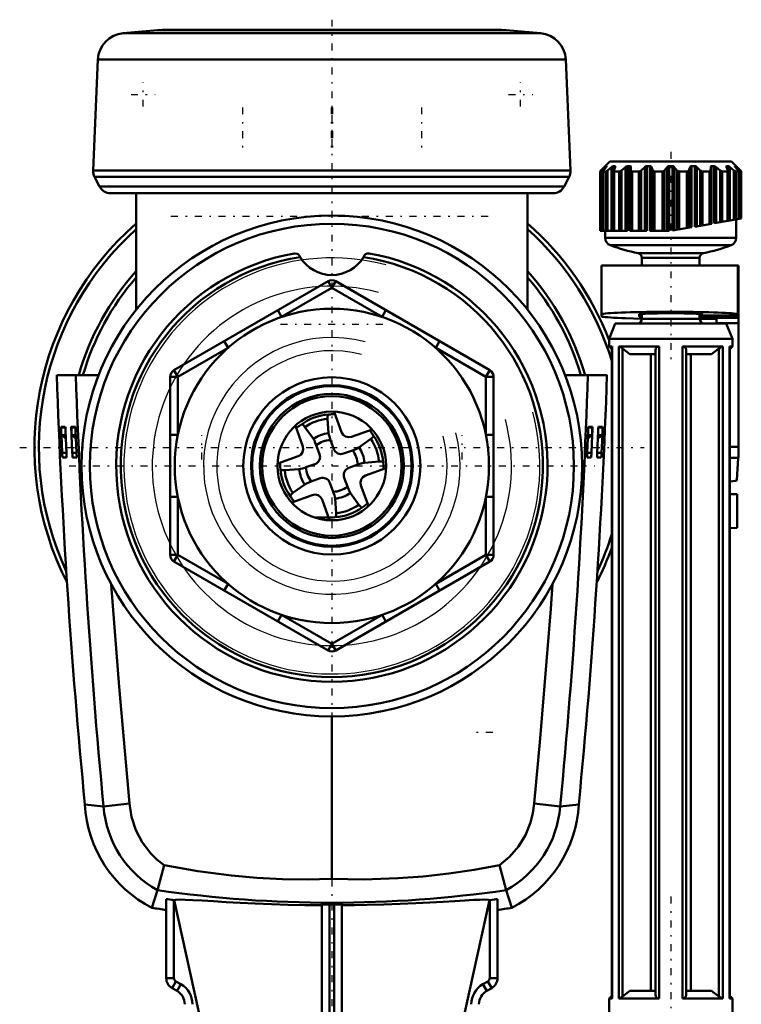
# Model space of a CAD drawing. Header units: millimetres. Extents: x -24 to 27, y -234 to 29.
# Tile 4 of 4: x -20 to 27, y -35 to 29. Entities that reach past the tile are written whole.
import ezdxf

# ---------------------------------------------------------------- set-up
doc = ezdxf.new("R2010")
doc.units = ezdxf.units.MM
doc.linetypes.add('Center', pattern=[1.5, 0.45, -0.5, 0.05, -0.5])
for name, color, linetype, lineweight in [('050', 7, 'Continuous', 50), ('GEW', 3, 'Continuous', 25), ('MITTE', 7, 'Center', 25)]:
    doc.layers.add(name, color=color, linetype=linetype, lineweight=lineweight)

# ---------------------------------------------------------------- blocks, each defined once
blk = doc.blocks.new('1_136_724_00_3_Duese_flache_Spitze_0_in_136724_3')
at = {"layer": '050'}
for p, q in [((0.629, 2.185), (0.149, 3.504)), ((-2.369, 2.596), (-1.887, 1.27)), ((-0.211, 2.121), (-0.278, 3.061)), ((-1.754, 2.524), (-1.202, 1.761)), ((2.606, 2.373), (1.27, 1.887)), ((-0.799, 0.763), (-1.011, 1.345)), ((-0.09, 1.68), (0.122, 1.098)), ((2.524, 1.754), (1.761, 1.202)), ((0.763, 0.799), (1.345, 1.011)), ((-2.185, 0.629), (-3.511, 0.147)), ((-1.68, -0.09), (-1.098, 0.122)), ((1.68, 0.09), (1.098, -0.122)), ((2.121, 0.211), (3.061, 0.278)), ((-2.121, -0.211), (-3.061, -0.278)), ((2.185, -0.629), (3.504, -0.149)), ((-2.524, -1.754), (-1.761, -1.202)), ((-0.763, -0.799), (-1.345, -1.011)), ((0.09, -1.68), (-0.122, -1.098)), ((0.799, -0.763), (1.011, -1.345)), ((2.368, -2.593), (1.887, -1.27)), ((-2.588, -2.366), (-1.27, -1.887)), ((1.754, -2.524), (1.202, -1.761)), ((-0.629, -2.185), (-0.146, -3.511)), ((0.211, -2.121), (0.278, -3.061))]:
    blk.add_line(p, q, dxfattribs=at)
for points in [[(-0.217, 3.33), (-0.261, 3.291), (-0.281, 3.183), (-0.278, 3.061)], [(-0.217, 3.33), (-0.087, 3.345), (-0.016, 3.35), (0.056, 3.354), (0.129, 3.357), (0.202, 3.358)], [(-2.313, 2.442), (-2.209, 2.526), (-2.151, 2.57), (-2.093, 2.611), (-2.034, 2.652), (-1.974, 2.691)], [(-1.754, 2.524), (-1.851, 2.64), (-1.93, 2.695), (-1.974, 2.691)], [(-0.211, 2.121), (-0.196, 2.028), (-0.163, 1.901), (-0.115, 1.751), (-0.09, 1.68)], [(1.27, 1.887), (1.077, 1.857), (0.887, 1.903), (0.73, 2.019), (0.629, 2.185)], [(2.442, 2.313), (2.526, 2.209), (2.57, 2.151), (2.611, 2.093), (2.652, 2.034), (2.691, 1.974)], [(2.524, 1.754), (2.64, 1.851), (2.695, 1.93), (2.691, 1.974)], [(-1.011, 1.345), (-1.073, 1.505), (-1.136, 1.644), (-1.189, 1.741), (-1.202, 1.761)], [(-1.887, 1.27), (-1.857, 1.077), (-1.903, 0.887), (-2.019, 0.73), (-2.185, 0.629)], [(1.345, 1.011), (1.505, 1.073), (1.644, 1.136), (1.741, 1.189), (1.761, 1.202)], [(-3.33, -0.217), (-3.345, -0.087), (-3.35, -0.016), (-3.354, 0.056), (-3.357, 0.129), (-3.358, 0.202)], [(2.121, 0.211), (2.028, 0.196), (1.901, 0.163), (1.751, 0.115), (1.68, 0.09)], [(3.33, 0.217), (3.291, 0.261), (3.183, 0.281), (3.061, 0.278)], [(3.33, 0.217), (3.345, 0.087), (3.35, 0.016), (3.354, -0.056), (3.357, -0.129), (3.358, -0.202)], [(-3.33, -0.217), (-3.291, -0.261), (-3.183, -0.281), (-3.061, -0.278)], [(-2.121, -0.211), (-2.028, -0.196), (-1.901, -0.163), (-1.751, -0.115), (-1.68, -0.09)], [(1.887, -1.27), (1.857, -1.077), (1.903, -0.887), (2.019, -0.73), (2.185, -0.629)], [(-1.345, -1.011), (-1.505, -1.073), (-1.644, -1.136), (-1.741, -1.189), (-1.761, -1.202)], [(-2.524, -1.754), (-2.64, -1.851), (-2.695, -1.93), (-2.691, -1.974)], [(-1.27, -1.887), (-1.077, -1.857), (-0.887, -1.903), (-0.73, -2.019), (-0.629, -2.185)], [(0.211, -2.121), (0.196, -2.028), (0.163, -1.901), (0.115, -1.751), (0.09, -1.68)], [(1.011, -1.345), (1.073, -1.505), (1.136, -1.644), (1.189, -1.741), (1.202, -1.761)], [(-2.442, -2.313), (-2.526, -2.209), (-2.57, -2.151), (-2.611, -2.093), (-2.652, -2.034), (-2.691, -1.974)], [(1.754, -2.524), (1.851, -2.64), (1.93, -2.695), (1.974, -2.691)], [(2.313, -2.442), (2.209, -2.526), (2.151, -2.57), (2.093, -2.611), (2.034, -2.652), (1.974, -2.691)], [(0.217, -3.33), (0.261, -3.291), (0.281, -3.183), (0.278, -3.061)], [(0.217, -3.33), (0.087, -3.345), (0.016, -3.35), (-0.056, -3.354), (-0.129, -3.357), (-0.202, -3.358)]]:
    blk.add_lwpolyline(points, dxfattribs=at)
for centre, radius, start, end in [((0, 0), 3.337, 93.73138, 126.26862), ((0, 0), 3.073, 95.1984, 124.8016), ((0, 0), 2.132, 95.6744, 124.3256), ((0, 0), 3.337, 3.73138, 36.26862), ((0, 0), 1.683, 93.07114, 126.92886), ((0, 0), 3.073, 5.1984, 34.8016), ((-1.269, 0.592), 0.5, 290, 20), ((0.592, 1.269), 0.5, 200, 290), ((0, 0), 1.683, 3.07114, 36.92886), ((0, 0), 2.132, 5.6744, 34.3256), ((0, 0), 3.337, 183.73138, 216.26862), ((0, 0), 3.073, 185.1984, 214.8016), ((0, 0), 2.132, 185.6744, 214.3256), ((0, 0), 1.683, 183.07114, 216.92886), ((1.269, -0.592), 0.5, 110, 200), ((-0.592, -1.269), 0.5, 20, 110), ((0, 0), 1.683, 273.07114, 306.92886), ((0, 0), 2.132, 275.6744, 304.3256), ((0, 0), 3.073, 275.1984, 304.8016), ((0, 0), 3.337, 273.73138, 306.26862)]:
    blk.add_arc(centre, radius, start, end, dxfattribs=at)
blk = doc.blocks.new('4_136_724_00_3_Kolben_mit_D15_5_0_in_136724_3')
at = {"layer": 'MITTE'}
for p, q in [((-5.81, 23.265), (-5.81, 20.515)), ((-0.035, 23.265), (-0.035, 20.515)), ((0.035, 23.265), (0.035, 20.515)), ((5.81, 23.265), (5.81, 20.515))]:
    blk.add_line(p, q, dxfattribs=at)
blk = doc.blocks.new('5_136_724_00_3_Beluftungsaufsatz_0_in_136724_3')
at = {"layer": '050'}
for p, q in [((-11.317, 28.271), (-13.543, 28.076)), ((-11.317, 28.271), (11.317, 28.271)), ((10.882, 28.29), (-10.882, 28.29)), ((13.543, 28.076), (11.317, 28.271)), ((-13.543, 28.076), (13.543, 28.076)), ((-15.184, 26.362), (-15.498, 19.164)), ((-15.184, 26.362), (15.184, 26.362)), ((15.498, 19.164), (15.184, 26.362)), ((-15.498, 19.164), (15.498, 19.164)), ((-15.409, 18.76), (-15.081, 18.131)), ((-15.409, 18.76), (15.409, 18.76)), ((15.081, 18.131), (15.409, 18.76)), ((-15.081, 18.131), (15.081, 18.131)), ((-14.372, 17.7), (-12.7, 17.7)), ((-14.148, 17.7), (-14.192, 17.702)), ((-14.192, 17.702), (-9.348, 17.702)), ((-9.348, 17.702), (-9.261, 17.7)), ((-9.261, 17.7), (9.261, 17.7)), ((9.261, 17.7), (9.348, 17.702)), ((9.348, 17.702), (14.192, 17.702)), ((12.7, 17.7), (14.372, 17.7)), ((14.192, 17.702), (14.148, 17.7))]:
    blk.add_line(p, q, dxfattribs=at)
for centre, radius, start, end in [((-10.882, 23.29), 5, 90, 95), ((10.882, 23.29), 5, 85, 90), ((-13.386, 26.283), 1.8, 95, 177.5), ((13.386, 26.283), 1.8, 2.5, 85), ((-14.699, 19.129), 0.8, 177.5, 207.5), ((14.699, 19.129), 0.8, 332.5, 2.5), ((-14.372, 18.5), 0.8, 207.5, 270), ((14.372, 18.5), 0.8, 270, 332.5)]:
    blk.add_arc(centre, radius, start, end, dxfattribs=at)
blk = doc.blocks.new('6_136_724_00_3_Hebel_Stopfen_0_in_136724_3')
at = {"layer": '050'}
for p, q in [((17.5, 13), (26.4, 13)), ((17.5, 9.715), (17.5, 13)), ((26.36, 13), (26.36, 9.794)), ((26.4, 8), (26.4, 13)), ((20.125, 9.55), (19.044, 9.586)), ((19.95, 9.83), (19.95, 9.708)), ((23.875, 9.648), (25.9, 9.649)), ((23.944, 9.649), (23.944, 9.855)), ((24.05, 9.773), (24.05, 9.83)), ((24.07, 9.649), (24.07, 9.768)), ((25.36, 9.756), (24.5, 9.756)), ((24.96, 9.614), (24.96, 9.25)), ((26.409, 9.614), (24.96, 9.614)), ((25.9, 9.649), (25.9, 9.762)), ((24.96, 9.548), (23.875, 9.548)), ((26.4, 9.258), (24.96, 9.258)), ((26.39, 1.231), (26.405, 8)), ((26.4, 8), (26.405, 8)), ((26.39, 1.231), (25.828, 1.231)), ((26.386, 0.518), (25.828, 0.518)), ((26.386, 0.518), (26.29, -0.923))]:
    blk.add_line(p, q, dxfattribs=at)
for points in [[(26.36, 9.833), (26.343, 9.848), (26.293, 9.862), (26.209, 9.877), (26.093, 9.891), (25.945, 9.904), (25.766, 9.917), (25.559, 9.93), (25.324, 9.941), (25.062, 9.952), (24.778, 9.962), (24.471, 9.971), (24.145, 9.979), (23.802, 9.986), (23.445, 9.991), (23.077, 9.996), (22.699, 9.999), (22.316, 10.001), (21.93, 10.002), (21.544, 10.001), (21.161, 9.999), (20.783, 9.996), (20.415, 9.991), (20.058, 9.986), (19.715, 9.979), (19.389, 9.971), (19.082, 9.962), (18.798, 9.952), (18.536, 9.941), (18.301, 9.93), (18.094, 9.917), (17.915, 9.904), (17.767, 9.891), (17.651, 9.877), (17.567, 9.862), (17.517, 9.848), (17.5, 9.833)], [(17.5, 9.715), (17.517, 9.7), (17.568, 9.685), (17.653, 9.671), (17.771, 9.656), (17.922, 9.643), (18.103, 9.629), (18.314, 9.617), (18.553, 9.605), (18.818, 9.594), (19.044, 9.586)], [(24.05, 9.83), (24.042, 9.837), (24.019, 9.844), (23.98, 9.85), (23.926, 9.857), (23.858, 9.863), (23.775, 9.869), (23.679, 9.875), (23.57, 9.88), (23.45, 9.885), (23.318, 9.89), (23.176, 9.894), (23.025, 9.898), (22.866, 9.901), (22.701, 9.904), (22.531, 9.906), (22.356, 9.907), (22.179, 9.908), (22, 9.908), (21.821, 9.908), (21.644, 9.907), (21.469, 9.906), (21.299, 9.904), (21.134, 9.901), (20.975, 9.898), (20.824, 9.894), (20.682, 9.89), (20.55, 9.885), (20.43, 9.88), (20.321, 9.875), (20.225, 9.869), (20.142, 9.863), (20.074, 9.857), (20.02, 9.85), (19.981, 9.844), (19.958, 9.837), (19.95, 9.83)], [(19.95, 9.708), (19.958, 9.702), (19.981, 9.695), (20.02, 9.688), (20.074, 9.682), (20.125, 9.677)], [(24.05, 9.773), (24.052, 9.772), (24.057, 9.77), (24.065, 9.769), (24.077, 9.767), (24.092, 9.766), (24.11, 9.765), (24.131, 9.763), (24.155, 9.762), (24.182, 9.761), (24.211, 9.76), (24.242, 9.759), (24.275, 9.758), (24.31, 9.758), (24.346, 9.757), (24.384, 9.757), (24.422, 9.756), (24.461, 9.756), (24.5, 9.756)], [(25.36, 9.756), (25.447, 9.756), (25.534, 9.757), (25.619, 9.757), (25.702, 9.758), (25.783, 9.76), (25.86, 9.761), (25.934, 9.763), (26.003, 9.765), (26.067, 9.767), (26.126, 9.77), (26.179, 9.772), (26.226, 9.775), (26.266, 9.778), (26.3, 9.781), (26.326, 9.784), (26.345, 9.787), (26.356, 9.791), (26.36, 9.794)], [(26.4, 9.63), (26.398, 9.632), (26.392, 9.634), (26.383, 9.635), (26.37, 9.637), (26.353, 9.638), (26.333, 9.64), (26.31, 9.641), (26.283, 9.643), (26.254, 9.644), (26.221, 9.645), (26.187, 9.646), (26.15, 9.647), (26.111, 9.648), (26.071, 9.648), (26.029, 9.649), (25.987, 9.649), (25.944, 9.649), (25.9, 9.649)], [(26.39, 1.231), (26.389, 0.996), (26.389, 0.797), (26.388, 0.652), (26.387, 0.556), (26.386, 0.518)]]:
    blk.add_lwpolyline(points, dxfattribs=at)
blk.add_ellipse((19.08, -0.923), major_axis=(7.21, 0), ratio=0.038039, start_param=5.923129, end_param=6.280648, dxfattribs=at)
blk = doc.blocks.new('7_136_724_00_3_Gehauseverschluss_0_in_136724_3')
at = {"layer": '050'}
for p, q in [((25.828, -1.83), (26.305, -1.83)), ((26.3, -4.02), (26.3, -1.83)), ((26.305, -4.02), (25.828, -4.028))]:
    blk.add_line(p, q, dxfattribs=at)
at = {"layer": 'MITTE'}
for p, q in [((-10.45, 16.2), (10.45, 16.2)), ((-3.339, 9.2), (3.339, 9.2)), ((-8.45, 0.412), (-8.45, 1.988)), ((8.45, 0.412), (8.45, 1.988))]:
    blk.add_line(p, q, dxfattribs=at)
blk = doc.blocks.new('8_136_724_00_3_Kontermutter_0_in_136724_3')
at = {"layer": '050'}
for p, q in [((-2.108, 13.637), (-2.055, 13.545)), ((-10.25, 6.207), (-0.25, 11.98)), ((0, 11.547), (-3.259, 9.665)), ((-0.25, 11.98), (0, 11.547)), ((0.25, 11.98), (0, 11.547)), ((3.259, 9.665), (0, 11.547)), ((0.25, 11.98), (10.25, 6.207)), ((-3.509, 10.098), (-3.259, 9.665)), ((3.509, 10.098), (3.259, 9.665)), ((-6.991, 8.088), (-6.741, 7.655)), ((6.991, 8.088), (6.741, 7.655)), ((-6.741, 7.655), (-10, 5.774)), ((10, 5.774), (6.741, 7.655)), ((-10.5, 5.774), (-10, 5.774)), ((-10.5, -5.774), (-10.5, 5.774)), ((-10.25, 6.207), (-10, 5.774)), ((-10, 5.774), (-10, 2.01)), ((10.25, 6.207), (10, 5.774)), ((10.5, 5.774), (10, 5.774)), ((10, 2.01), (10, 5.774)), ((10.5, 5.774), (10.5, -5.774)), ((-10.5, 2.01), (-10, 2.01)), ((10, 2.01), (10.5, 2.01)), ((-10.5, -2.01), (-10, -2.01)), ((-10, -2.01), (-10, -5.774)), ((10, -2.01), (10.5, -2.01)), ((10, -5.774), (10, -2.01)), ((-10, -5.774), (-10.5, -5.774)), ((-10, -5.774), (-10.25, -6.207)), ((-0.25, -11.98), (-10.25, -6.207)), ((-10, -5.774), (-6.741, -7.655)), ((10.25, -6.207), (0.25, -11.98)), ((6.741, -7.655), (10, -5.774)), ((10, -5.774), (10.25, -6.207)), ((10, -5.774), (10.5, -5.774)), ((-6.741, -7.655), (-6.991, -8.088)), ((6.741, -7.655), (6.991, -8.088)), ((-3.259, -9.665), (-3.509, -10.098)), ((-3.259, -9.665), (0, -11.547)), ((0, -11.547), (3.259, -9.665)), ((3.259, -9.665), (3.509, -10.098)), ((0, -11.547), (-0.25, -11.98)), ((0, -11.547), (0.25, -11.98))]:
    blk.add_line(p, q, dxfattribs=at)
for points in [[(-2.108, 13.637), (-2.165, 13.711), (-2.253, 13.769), (-2.383, 13.793), (-2.42, 13.789), (-2.423, 13.789)], [(2.055, 13.545), (2.06, 13.554), (2.108, 13.637)], [(2.423, 13.789), (2.42, 13.789), (2.282, 13.78), (2.187, 13.73), (2.125, 13.666), (2.108, 13.637)]]:
    blk.add_lwpolyline(points, dxfattribs=at)
blk.add_circle((0, 0), 10.2, dxfattribs=at)
for centre, radius, start, end in [((0, 0), 14, 99.96595, 80.03405), ((0, 0), 13.7, 98.62633, 81.37367), ((0, 14.785), 2.4, 211.10838, 328.89162), ((0, 11.547), 0.5, 60, 120), ((-10, 5.774), 0.5, 120, 180), ((10, 5.774), 0.5, 360, 60), ((-10, -5.774), 0.5, 180, 240), ((10, -5.774), 0.5, 300, 0), ((0, -11.547), 0.5, 240, 300)]:
    blk.add_arc(centre, radius, start, end, dxfattribs=at)
at = {"layer": 'GEW'}
blk.add_arc((0, 0), 8.331, 75, 15, dxfattribs=at)
blk = doc.blocks.new('9_136_724_00_3_Unterlegscheibe_0_in_136724_3')
at = {"layer": '050'}
for radius in [16.25, 15.7141]:
    blk.add_circle((0, 0), radius, dxfattribs=at)
at = {"layer": 'MITTE'}
blk.add_line((-17.0625, 0), (17.0625, 0), dxfattribs=at)
blk = doc.blocks.new('10_136_724_00_3_PAB_Nippel_0_in_136724_3')
at = {"layer": '050'}
for radius in [5.75, 5.248, 5.178, 4.678, 4.527, 3.527]:
    blk.add_circle((0, 0), radius, dxfattribs=at)
at = {"layer": 'GEW'}
blk.add_arc((0, 0), 7.475, 75, 15, dxfattribs=at)
blk = doc.blocks.new('12_136_724_00_3_Spindel_0_in_136724_3')
at = {"layer": '050'}
for p, q in [((18.05, 19.75), (17.42, 19.12)), ((17.495, 19.178), (17.724, 19.392)), ((17.495, 15.25), (17.495, 19.178)), ((17.803, 19.392), (17.633, 19.178)), ((17.724, 19.293), (17.724, 19.392)), ((17.797, 19.385), (17.797, 19.45)), ((17.797, 19.45), (17.835, 19.45)), ((17.835, 19.441), (17.835, 19.45)), ((17.837, 19.443), (17.838, 19.447)), ((17.9, 19.178), (18.161, 19.392)), ((17.9, 15.25), (17.9, 19.178)), ((25.95, 19.75), (18.05, 19.75)), ((18.161, 15.25), (18.161, 19.392)), ((18.266, 15.25), (18.266, 19.45)), ((18.266, 19.45), (18.375, 19.45)), ((18.388, 19.392), (18.298, 19.178)), ((18.375, 19.361), (18.375, 19.45)), ((18.799, 19.178), (19.061, 19.392)), ((18.799, 15.25), (18.799, 19.178)), ((19.061, 15.25), (19.061, 19.392)), ((19.186, 15.25), (19.186, 19.45)), ((19.186, 19.45), (19.352, 19.45)), ((19.352, 15.25), (19.352, 19.45)), ((19.409, 15.25), (19.409, 19.392)), ((19.409, 19.392), (19.41, 19.178)), ((19.41, 15.25), (19.41, 19.178)), ((20.085, 19.178), (20.315, 19.392)), ((20.085, 15.25), (20.085, 19.178)), ((20.315, 15.25), (20.315, 19.392)), ((20.445, 15.25), (20.445, 19.45)), ((20.445, 19.45), (20.649, 19.45)), ((20.649, 15.25), (20.649, 19.45)), ((20.742, 15.25), (20.742, 19.392)), ((20.742, 19.392), (20.834, 19.178)), ((20.834, 15.25), (20.834, 19.178)), ((21.602, 19.178), (21.773, 19.392)), ((21.602, 15.25), (21.602, 19.178)), ((21.773, 15.25), (21.773, 19.392)), ((21.891, 15.25), (21.891, 19.45)), ((21.891, 19.45), (22.109, 19.45)), ((22.109, 15.269), (22.109, 19.45)), ((22.227, 15.29), (22.227, 19.392)), ((22.227, 19.392), (22.398, 19.178)), ((22.398, 15.32), (22.398, 19.178)), ((23.166, 19.178), (23.258, 19.392)), ((23.166, 15.456), (23.166, 19.178)), ((23.258, 15.472), (23.258, 19.392)), ((23.351, 15.488), (23.351, 19.45)), ((23.351, 19.45), (23.555, 19.45)), ((23.555, 15.524), (23.555, 19.45)), ((23.685, 15.547), (23.685, 19.392)), ((23.685, 19.392), (23.915, 19.178)), ((23.915, 15.588), (23.915, 19.178)), ((24.59, 19.178), (24.591, 19.392)), ((24.59, 15.707), (24.59, 19.178)), ((24.591, 15.707), (24.591, 19.392)), ((24.648, 15.717), (24.648, 19.45)), ((24.648, 19.45), (24.814, 19.45)), ((24.814, 15.746), (24.814, 19.45)), ((24.939, 15.768), (24.939, 19.392)), ((24.939, 19.392), (25.201, 19.178)), ((25.201, 15.814), (25.201, 19.178)), ((25.702, 19.178), (25.612, 19.392)), ((25.625, 19.361), (25.625, 19.45)), ((25.625, 19.45), (25.734, 19.45)), ((25.734, 15.908), (25.734, 19.45)), ((25.839, 15.927), (25.839, 19.392)), ((25.839, 19.392), (26.1, 19.178)), ((26.58, 19.12), (25.95, 19.75)), ((26.1, 15.973), (26.1, 19.178)), ((26.165, 19.45), (26.162, 19.447)), ((26.165, 19.445), (26.165, 19.45)), ((26.165, 19.45), (26.203, 19.45)), ((26.367, 19.178), (26.197, 19.392)), ((26.203, 19.385), (26.203, 19.45)), ((26.276, 19.293), (26.276, 19.392)), ((26.276, 19.392), (26.505, 19.178)), ((26.505, 16.044), (26.505, 19.178)), ((17.42, 15.25), (17.42, 19.113)), ((17.598, 19.119), (17.598, 15.25)), ((17.607, 15.25), (17.607, 19.113)), ((17.607, 19.113), (17.785, 19.113)), ((17.785, 15.25), (17.785, 19.113)), ((18.289, 19.141), (18.289, 15.25)), ((18.324, 15.25), (18.324, 19.113)), ((18.324, 19.113), (18.659, 19.113)), ((18.659, 15.25), (18.659, 19.113)), ((19.485, 15.25), (19.485, 19.113)), ((19.485, 19.113), (19.935, 19.113)), ((19.935, 15.25), (19.935, 19.113)), ((20.948, 15.25), (20.948, 19.113)), ((20.948, 19.113), (21.461, 19.113)), ((21.461, 15.25), (21.461, 19.113)), ((22.539, 19.113), (23.052, 19.113)), ((22.539, 15.345), (22.539, 19.113)), ((23.052, 15.435), (23.052, 19.113)), ((24.065, 15.614), (24.065, 19.113)), ((24.065, 19.113), (24.515, 19.113)), ((24.515, 15.694), (24.515, 19.113)), ((25.341, 15.839), (25.341, 19.113)), ((25.341, 19.113), (25.676, 19.113)), ((25.676, 15.898), (25.676, 19.113)), ((25.711, 15.904), (25.711, 19.142)), ((26.215, 15.993), (26.215, 19.113)), ((26.215, 19.113), (26.393, 19.113)), ((26.393, 16.025), (26.393, 19.113)), ((26.402, 16.026), (26.402, 19.119)), ((26.58, 16.058), (26.58, 19.113)), ((26.58, 16.058), (25.734, 15.908)), ((26.25, 14.792), (26.25, 15.999)), ((22.109, 15.269), (23.351, 15.488)), ((24.648, 15.717), (23.555, 15.524)), ((24.814, 15.746), (25.711, 15.904)), ((18.266, 15.25), (17.42, 15.25)), ((17.75, 15.25), (17.75, 14.792)), ((26.25, 14.792), (17.75, 14.792)), ((18.289, 15.25), (19.186, 15.25)), ((20.445, 15.25), (19.352, 15.25)), ((20.649, 15.25), (21.891, 15.25)), ((25.929, 14.325), (18.071, 14.325)), ((24.117, 13.806), (19.883, 13.806)), ((20.125, 13.511), (20.125, 13)), ((23.875, 13.511), (20.125, 13.511)), ((23.875, 13), (23.875, 13.511)), ((20.125, 9.862), (20.125, 9.55)), ((23.875, 9.55), (23.875, 9.862)), ((18.4, 9.25), (18, 8.25)), ((25.6, 9.25), (18.4, 9.25)), ((23.875, 9.55), (20.125, 9.55)), ((26, 8.25), (25.6, 9.25)), ((18, 8.25), (18, 7.75)), ((26, 8.25), (18, 8.25)), ((18, 7.75), (18.172, 7.578)), ((18.186, 7.75), (18, 7.75)), ((18.172, 7.75), (18.172, -34.55)), ((18.186, 7.75), (18.186, -34.55)), ((18.623, 7.75), (18.623, -34.55)), ((21.243, 7.75), (18.623, 7.75)), ((21.243, 7.75), (21.243, -34.55)), ((22.757, 7.75), (22.757, -34.55)), ((25.377, 7.75), (22.757, 7.75)), ((25.377, 7.75), (25.377, -34.55)), ((25.814, 7.75), (25.814, -34.55)), ((26, 7.75), (25.814, 7.75)), ((25.828, -34.55), (25.828, 7.75)), ((25.828, 7.578), (26, 7.75)), ((26, 7.75), (26, 8.25)), ((18.875, 7.62), (18.875, -34.42)), ((18.875, 7.62), (19.349, 7.25)), ((21, 7.25), (19.349, 7.25)), ((20.701, 7.25), (20.701, -34.05)), ((21, 7.518), (21, -34.318)), ((23, 7.518), (23, -34.318)), ((24.651, 7.25), (23, 7.25)), ((23.299, 7.25), (23.299, -34.05)), ((24.651, 7.25), (25.125, 7.62)), ((25.125, 7.62), (25.125, -34.42)), ((18.172, -34.378), (18, -34.55)), ((18.875, -34.42), (19.349, -34.05)), ((21, -34.05), (19.349, -34.05)), ((24.651, -34.05), (23, -34.05)), ((24.651, -34.05), (25.125, -34.42)), ((26, -34.55), (25.828, -34.378)), ((18.186, -34.55), (18, -34.55)), ((18, -34.55), (18, -35.55)), ((21.243, -34.55), (18.623, -34.55)), ((25.377, -34.55), (22.757, -34.55)), ((26, -34.55), (25.814, -34.55)), ((26, -35.55), (26, -34.55))]:
    blk.add_line(p, q, dxfattribs=at)
for points in [[(17.42, 19.113), (17.425, 19.115), (17.439, 19.127), (17.467, 19.152), (17.495, 19.178)], [(17.633, 19.178), (17.607, 19.141), (17.599, 19.122), (17.598, 19.119)], [(17.797, 19.45), (17.786, 19.445), (17.768, 19.431), (17.733, 19.4), (17.724, 19.392)], [(17.785, 19.113), (17.803, 19.115), (17.828, 19.127), (17.866, 19.152), (17.9, 19.178)], [(17.803, 19.392), (17.828, 19.426), (17.837, 19.443)], [(17.838, 19.447), (17.836, 19.45), (17.835, 19.45)], [(18.266, 19.45), (18.243, 19.445), (18.215, 19.431), (18.171, 19.4), (18.161, 19.392)], [(18.298, 19.178), (18.289, 19.141), (18.289, 19.141)], [(18.397, 19.427), (18.393, 19.443), (18.38, 19.45), (18.375, 19.45)], [(18.388, 19.392), (18.397, 19.426), (18.397, 19.427)], [(18.659, 19.113), (18.687, 19.115), (18.72, 19.127), (18.765, 19.152), (18.799, 19.178)], [(19.186, 19.45), (19.153, 19.445), (19.119, 19.431), (19.071, 19.401), (19.061, 19.392)], [(19.409, 19.392), (19.401, 19.426), (19.383, 19.443), (19.36, 19.45), (19.352, 19.45)], [(19.41, 19.178), (19.419, 19.141), (19.438, 19.122), (19.464, 19.113), (19.485, 19.113)], [(19.935, 19.113), (19.971, 19.115), (20.008, 19.127), (20.053, 19.152), (20.085, 19.178)], [(20.445, 19.45), (20.407, 19.445), (20.37, 19.431), (20.324, 19.4), (20.315, 19.392)], [(20.742, 19.392), (20.718, 19.426), (20.689, 19.443), (20.658, 19.45), (20.649, 19.45)], [(20.834, 19.178), (20.859, 19.141), (20.89, 19.122), (20.924, 19.113), (20.948, 19.113)], [(21.461, 19.113), (21.5, 19.115), (21.536, 19.127), (21.576, 19.152), (21.602, 19.178)], [(21.891, 19.45), (21.852, 19.445), (21.818, 19.431), (21.78, 19.4), (21.773, 19.392)], [(22.227, 19.392), (22.19, 19.426), (22.154, 19.443), (22.118, 19.45), (22.109, 19.45)], [(22.398, 19.178), (22.438, 19.141), (22.476, 19.122), (22.514, 19.113), (22.539, 19.113)], [(23.052, 19.113), (23.089, 19.115), (23.12, 19.127), (23.151, 19.152), (23.166, 19.178)], [(23.351, 19.45), (23.316, 19.445), (23.288, 19.431), (23.262, 19.4), (23.258, 19.392)], [(23.685, 19.392), (23.639, 19.426), (23.6, 19.443), (23.564, 19.45), (23.555, 19.45)], [(23.915, 19.178), (23.963, 19.141), (24.005, 19.122), (24.042, 19.113), (24.065, 19.113)], [(24.515, 19.113), (24.546, 19.115), (24.569, 19.127), (24.586, 19.152), (24.59, 19.178)], [(24.648, 19.45), (24.62, 19.445), (24.602, 19.431), (24.591, 19.4), (24.591, 19.392)], [(24.939, 19.392), (24.891, 19.426), (24.852, 19.443), (24.821, 19.45), (24.814, 19.45)], [(25.201, 19.178), (25.252, 19.141), (25.292, 19.122), (25.323, 19.113), (25.341, 19.113)], [(25.625, 19.45), (25.609, 19.445), (25.603, 19.431), (25.603, 19.427)], [(25.603, 19.427), (25.609, 19.4), (25.612, 19.392)], [(25.711, 19.141), (25.71, 19.152), (25.702, 19.178)], [(25.839, 19.392), (25.793, 19.426), (25.761, 19.443), (25.739, 19.45), (25.734, 19.45)], [(26.1, 19.178), (26.149, 19.141), (26.182, 19.122), (26.204, 19.113), (26.215, 19.113)], [(26.162, 19.447), (26.162, 19.445), (26.169, 19.431), (26.19, 19.4), (26.197, 19.392)], [(26.276, 19.392), (26.238, 19.426), (26.216, 19.443), (26.205, 19.45), (26.203, 19.45)], [(26.402, 19.119), (26.4, 19.127), (26.386, 19.152), (26.367, 19.178)], [(26.505, 19.178), (26.545, 19.141), (26.567, 19.122), (26.578, 19.113), (26.58, 19.113)], [(17.598, 19.119), (17.601, 19.113), (17.607, 19.113)], [(18.289, 19.141), (18.295, 19.122), (18.31, 19.113), (18.324, 19.113)], [(25.676, 19.113), (25.697, 19.115), (25.708, 19.127), (25.711, 19.141)], [(26.393, 19.113), (26.401, 19.115), (26.402, 19.119)], [(18.172, 7.737), (18.178, 7.748), (18.186, 7.75)], [(18.623, 7.75), (18.675, 7.74), (18.737, 7.713), (18.828, 7.656), (18.875, 7.62)], [(21, 7.518), (21.021, 7.619), (21.073, 7.69), (21.137, 7.73), (21.207, 7.748), (21.243, 7.75)], [(22.757, 7.75), (22.833, 7.74), (22.897, 7.713), (22.958, 7.656), (22.997, 7.56), (23, 7.518)], [(25.125, 7.62), (25.226, 7.692), (25.301, 7.731), (25.357, 7.748), (25.377, 7.75)], [(25.814, 7.75), (25.827, 7.74), (25.828, 7.737)], [(18.623, -34.55), (18.675, -34.54), (18.737, -34.513), (18.828, -34.456), (18.875, -34.42)], [(21, -34.318), (21.021, -34.419), (21.073, -34.49), (21.137, -34.53), (21.207, -34.548), (21.243, -34.55)], [(22.757, -34.55), (22.833, -34.54), (22.897, -34.513), (22.958, -34.456), (22.997, -34.36), (23, -34.318)], [(25.125, -34.42), (25.226, -34.492), (25.301, -34.531), (25.357, -34.548), (25.377, -34.55)], [(18.172, -34.537), (18.178, -34.548), (18.186, -34.55)], [(25.814, -34.55), (25.827, -34.54), (25.828, -34.537)]]:
    blk.add_lwpolyline(points, dxfattribs=at)
for centre, radius, start, end in [((18.25, 14.792), 0.5, 180, 249.07517), ((25.75, 14.792), 0.5, 290.92483, 0), ((22, 24.6), 11, 249.07517, 258.90257), ((22, 24.6), 11, 281.09743, 290.92483), ((19.825, 13.511), 0.3, 360, 78.90261), ((24.175, 13.511), 0.3, 101.09739, 180), ((19.825, 9.55), 0.3, 270, 360), ((24.175, 9.55), 0.3, 180, 270)]:
    blk.add_arc(centre, radius, start, end, dxfattribs=at)
at = {"layer": 'MITTE'}
for p, q in [((22, 20.375), (22, 6.625)), ((22, -27.94), (22, -162.36))]:
    blk.add_line(p, q, dxfattribs=at)
blk = doc.blocks.new('13_136_724_00_3_Einlaufrohr_0_in_136724_3')
at = {"layer": '050'}
for p, q in [((-15.143, 5.896), (-17.861, 5.896)), ((15.143, 5.896), (17.861, 5.896)), ((-17.574, 2.546), (-17.307, 2.546)), ((-17.51, 0.846), (-17.561, 1.999)), ((-17.284, 2.246), (-17.223, 0.846)), ((-16.913, 2.546), (-16.653, 2.546)), ((-16.902, 2.246), (-16.911, 2.246)), ((-16.903, 2.051), (-16.911, 2.246)), ((-16.85, 0.846), (-16.901, 1.999)), ((-16.632, 2.296), (-16.57, 0.846)), ((16.57, 0.846), (16.632, 2.294)), ((16.653, 2.546), (16.913, 2.546)), ((16.901, 1.999), (16.85, 0.846)), ((16.911, 2.246), (16.902, 2.246)), ((16.911, 2.246), (16.903, 2.051)), ((17.223, 0.846), (17.284, 2.246)), ((17.307, 2.546), (17.574, 2.546)), ((17.561, 1.999), (17.51, 0.846)), ((-17.223, 0.846), (-17.51, 0.846)), ((-16.57, 0.846), (-16.85, 0.846)), ((16.85, 0.846), (16.57, 0.846)), ((17.51, 0.846), (17.223, 0.846)), ((-17.219, 0.546), (-17.486, 0.546)), ((-16.567, 0.546), (-16.827, 0.546)), ((16.827, 0.546), (16.567, 0.546)), ((17.486, 0.546), (17.219, 0.546)), ((0, -26.8), (0, -16.229)), ((-14.82, -22.095), (-16.029, -21.964)), ((-13.131, -21.898), (-14.82, -22.095)), ((13.131, -21.898), (14.82, -22.095)), ((14.82, -22.095), (16.029, -21.964)), ((-10.883, -25.912), (-11.317, -27.526)), ((10.883, -25.912), (11.317, -27.526)), ((-11.317, -27.526), (-11.681, -28.677)), ((11.317, -27.526), (11.681, -28.677)), ((-10.75, -33.231), (-10.75, -28.116)), ((-10.25, -28.166), (-10.25, -33.231)), ((-10.244, -28.167), (-10.25, -28.166)), ((-6.913, -43.167), (-10.244, -28.167)), ((-0.65, -64.87), (-0.65, -28.463)), ((-0.15, -28.448), (-0.15, -64.869)), ((0.15, -28.448), (-0.15, -28.448)), ((0.15, -64.869), (0.15, -28.448)), ((0.65, -28.463), (0.65, -64.87)), ((10.244, -28.167), (6.913, -43.167)), ((10.25, -28.166), (10.244, -28.167)), ((10.25, -33.231), (10.25, -28.166)), ((10.75, -28.116), (10.75, -33.231)), ((-10.25, -33.231), (-10.75, -33.231)), ((-10.125, -33.447), (-10.375, -33.88)), ((-10.125, -33.447), (-9.8, -33.635)), ((-9.8, -33.635), (-10.05, -34.068)), ((9.8, -33.635), (10.125, -33.447)), ((10.05, -34.068), (9.8, -33.635)), ((10.375, -33.88), (10.125, -33.447)), ((10.75, -33.231), (10.25, -33.231)), ((-10.05, -34.068), (-10.375, -33.88)), ((10.375, -33.88), (10.05, -34.068))]:
    blk.add_line(p, q, dxfattribs=at)
for points in [[(-17.578, 2.494), (-17.578, 2.5), (-17.576, 2.539), (-17.574, 2.546)], [(-17.572, 2.246), (-17.575, 2.345), (-17.577, 2.434), (-17.578, 2.494)], [(-17.307, 2.546), (-17.303, 2.529), (-17.298, 2.48), (-17.292, 2.405), (-17.287, 2.312), (-17.284, 2.246)], [(-16.911, 2.246), (-16.914, 2.345), (-16.916, 2.434), (-16.917, 2.5), (-16.915, 2.539), (-16.913, 2.546)], [(-16.653, 2.546), (-16.649, 2.529), (-16.643, 2.48), (-16.638, 2.405), (-16.633, 2.312), (-16.632, 2.296)], [(16.632, 2.294), (16.635, 2.346), (16.64, 2.434), (16.645, 2.501), (16.65, 2.539), (16.653, 2.546)], [(16.913, 2.546), (16.916, 2.529), (16.917, 2.481), (16.916, 2.405), (16.913, 2.313), (16.911, 2.246)], [(17.284, 2.246), (17.289, 2.346), (17.294, 2.434), (17.299, 2.501), (17.304, 2.539), (17.307, 2.546)], [(17.578, 2.494), (17.578, 2.481), (17.577, 2.405), (17.574, 2.313), (17.572, 2.246)], [(17.574, 2.546), (17.577, 2.529), (17.578, 2.494)], [(-17.486, 0.546), (-17.49, 0.563), (-17.495, 0.612), (-17.501, 0.687), (-17.507, 0.781), (-17.51, 0.846)], [(-17.223, 0.846), (-17.219, 0.747), (-17.216, 0.659), (-17.216, 0.592), (-17.217, 0.554), (-17.219, 0.546)], [(-16.827, 0.546), (-16.831, 0.563), (-16.836, 0.612), (-16.842, 0.687), (-16.847, 0.781), (-16.85, 0.846)], [(-16.57, 0.846), (-16.566, 0.747), (-16.564, 0.659), (-16.564, 0.592), (-16.565, 0.554), (-16.567, 0.546)], [(16.567, 0.546), (16.564, 0.563), (16.564, 0.612), (16.565, 0.687), (16.567, 0.78), (16.57, 0.846)], [(16.85, 0.846), (16.845, 0.747), (16.84, 0.659), (16.834, 0.592), (16.829, 0.553), (16.827, 0.546)], [(17.219, 0.546), (17.217, 0.563), (17.216, 0.612), (17.217, 0.687), (17.22, 0.78), (17.223, 0.846)], [(17.51, 0.846), (17.505, 0.747), (17.499, 0.659), (17.493, 0.592), (17.488, 0.553), (17.486, 0.546)], [(-14.317, -7.688), (-13.816, -14.333), (-13.131, -21.898)], [(13.131, -21.898), (13.527, -17.692), (14.206, -9.271), (14.318, -7.678)], [(-13.131, -21.898), (-13, -22.77), (-12.718, -23.632), (-12.306, -24.417), (-11.754, -25.143), (-11.343, -25.55), (-10.883, -25.912)], [(10.883, -25.912), (11.542, -25.365), (12.117, -24.697), (12.566, -23.959), (12.9, -23.136), (13.051, -22.528), (13.131, -21.898)], [(-10.883, -25.912), (-8.711, -26.297), (-6.517, -26.579), (-4.861, -26.722), (-3.202, -26.806), (-1.601, -26.831), (0, -26.8)], [(0, -26.8), (2.068, -26.829), (4.28, -26.759), (5.937, -26.636), (7.588, -26.454), (9.241, -26.212), (10.883, -25.912)], [(-10.75, -28.116), (-10.722, -28.114), (-10.642, -28.12), (-10.519, -28.133), (-10.366, -28.151), (-10.25, -28.166)], [(-0.65, -28.509), (-1.764, -28.496), (-2.861, -28.473), (-3.92, -28.44), (-4.969, -28.397), (-5.958, -28.349), (-6.868, -28.299), (-7.686, -28.251), (-8.41, -28.208), (-9.023, -28.172), (-9.513, -28.149), (-9.884, -28.14), (-10.13, -28.146), (-10.244, -28.167)], [(-0.65, -28.463), (-0.62, -28.457), (-0.534, -28.453), (-0.403, -28.45), (-0.245, -28.448), (-0.15, -28.448)], [(0.15, -28.448), (0.312, -28.449), (0.455, -28.45), (0.567, -28.454), (0.634, -28.459), (0.65, -28.463)], [(10.244, -28.167), (10.14, -28.147), (9.937, -28.14), (9.637, -28.145), (9.193, -28.164), (8.637, -28.194), (7.981, -28.233), (7.219, -28.279), (6.369, -28.327), (5.445, -28.375), (4.437, -28.42), (3.37, -28.458), (2.266, -28.487), (1.463, -28.501), (0.65, -28.509)], [(10.25, -28.166), (10.416, -28.145), (10.564, -28.128), (10.675, -28.117), (10.738, -28.114), (10.75, -28.116)]]:
    blk.add_lwpolyline(points, dxfattribs=at)
for centre, radius, start, end in [((431.9, 21.466), 450.03, 181.9827, 185.53796), ((431.9, 20.646), 448.76, 181.88356, 185.46529), ((-431.9, 20.646), 448.76, 354.53471, 358.11644), ((-431.9, 21.466), 450.03, 354.46204, 358.0173), ((-8.04, -21.554), 8, 182.93959, 242.92368), ((-8.05, -21.574), 6.79, 184.40168, 241.23949), ((8.05, -21.574), 6.79, 298.76051, 355.59832), ((8.04, -21.554), 8, 297.07632, 357.06041), ((0, 50.386), 78.73, 261.73542, 278.26458), ((0, 50.526), 80.06, 261.61012, 262.28334), ((0, 50.526), 80.06, 277.71666, 278.38988), ((-10, -33.231), 0.75, 180, 240), ((-10, -33.231), 0.25, 180, 240), ((-10.55, -34.934), 1.5, 360, 60), ((10.55, -34.934), 1.5, 120, 180), ((10, -33.231), 0.25, 300, 0), ((10, -33.231), 0.75, 300, 0), ((-10.55, -34.934), 1, 0, 60), ((10.55, -34.934), 1, 120, 180)]:
    blk.add_arc(centre, radius, start, end, dxfattribs=at)
blk = doc.blocks.new('14_136_724_00_3_Uberwurfmutter_0_in_136724_3')
at = {"layer": 'GEW'}
blk.add_arc((0, 0), 13.5, 75, 15, dxfattribs=at)
blk = doc.blocks.new('15_136_724_00_3_Gehause_0_in_136724_3')
at = {"layer": '050'}
for p, q in [((-12.7, 17.702), (-12.7, 10.138)), ((12.7, 10.138), (12.7, 17.702)), ((-15.141, 5.9), (-16.156, 5.9)), ((16.156, 5.9), (15.141, 5.9)), ((-17.572, 2), (-17.572, 2.19)), ((-17.572, 2), (-17.392, 2)), ((-17.304, 2.49), (-17.562, 2.49)), ((-17.56, 2), (-17.263, 1.769)), ((-17.392, 2), (-17.293, 1.995)), ((-17.293, 2.19), (-17.293, 1.995)), ((-17.281, 2.19), (-17.293, 2.19)), ((-17.293, 1.995), (-17.272, 1.978)), ((-16.902, 2), (-16.902, 2.19)), ((-16.902, 2), (-16.631, 2)), ((-16.9, 2), (-16.61, 1.774)), ((-16.641, 2.49), (-16.892, 2.49)), ((-16.632, 2.304), (-16.631, 2)), ((-16.628, 2.19), (-16.631, 2.19)), ((-16.63, 2), (-16.619, 1.992)), ((16.61, 1.774), (16.9, 2)), ((16.619, 1.992), (16.63, 2)), ((16.631, 2.19), (16.628, 2.19)), ((16.631, 2), (16.632, 2.301)), ((16.631, 2), (16.902, 2)), ((16.892, 2.49), (16.641, 2.49)), ((16.902, 2.19), (16.902, 2)), ((17.263, 1.769), (17.56, 2)), ((17.272, 1.978), (17.293, 1.995)), ((17.293, 2.19), (17.281, 2.19)), ((17.293, 1.995), (17.293, 2.19)), ((17.293, 1.995), (17.392, 2)), ((17.562, 2.49), (17.304, 2.49)), ((17.392, 2), (17.572, 2)), ((17.572, 2.19), (17.572, 2)), ((-1.103, -3.35), (-0.19, -3.35))]:
    blk.add_line(p, q, dxfattribs=at)
for points in [[(-17.572, 2.19), (-17.572, 2.216), (-17.572, 2.242), (-17.572, 2.268), (-17.571, 2.293), (-17.571, 2.317), (-17.571, 2.34), (-17.57, 2.362), (-17.57, 2.383), (-17.569, 2.402), (-17.568, 2.42), (-17.568, 2.436), (-17.567, 2.45), (-17.566, 2.462), (-17.565, 2.472), (-17.564, 2.48), (-17.563, 2.485), (-17.562, 2.489), (-17.562, 2.49)], [(-17.304, 2.49), (-17.303, 2.489), (-17.302, 2.485), (-17.301, 2.48), (-17.3, 2.472), (-17.299, 2.462), (-17.299, 2.45), (-17.298, 2.436), (-17.297, 2.42), (-17.296, 2.402), (-17.296, 2.383), (-17.295, 2.362), (-17.295, 2.34), (-17.294, 2.317), (-17.294, 2.293), (-17.294, 2.268), (-17.294, 2.242), (-17.293, 2.216), (-17.293, 2.19)], [(-16.902, 2.19), (-16.902, 2.216), (-16.902, 2.242), (-16.902, 2.268), (-16.902, 2.293), (-16.901, 2.317), (-16.901, 2.34), (-16.901, 2.362), (-16.9, 2.383), (-16.899, 2.402), (-16.899, 2.42), (-16.898, 2.436), (-16.897, 2.45), (-16.896, 2.462), (-16.896, 2.472), (-16.895, 2.48), (-16.894, 2.485), (-16.893, 2.489), (-16.892, 2.49)], [(-16.641, 2.49), (-16.64, 2.489), (-16.639, 2.485), (-16.639, 2.48), (-16.638, 2.472), (-16.637, 2.462), (-16.636, 2.45), (-16.635, 2.436), (-16.635, 2.42), (-16.634, 2.402), (-16.633, 2.383), (-16.633, 2.362), (-16.632, 2.34), (-16.632, 2.317), (-16.632, 2.304)], [(16.892, 2.49), (16.893, 2.489), (16.894, 2.485), (16.895, 2.48), (16.896, 2.472), (16.896, 2.462), (16.897, 2.45), (16.898, 2.436), (16.899, 2.42), (16.899, 2.402), (16.9, 2.383), (16.901, 2.362), (16.901, 2.34), (16.901, 2.317), (16.902, 2.293), (16.902, 2.268), (16.902, 2.242), (16.902, 2.216), (16.902, 2.19)], [(17.293, 2.19), (17.293, 2.216), (17.294, 2.242), (17.294, 2.268), (17.294, 2.293), (17.294, 2.317), (17.295, 2.34), (17.295, 2.362), (17.296, 2.383), (17.296, 2.402), (17.297, 2.42), (17.298, 2.436), (17.299, 2.45), (17.299, 2.462), (17.3, 2.472), (17.301, 2.48), (17.302, 2.485), (17.303, 2.489), (17.304, 2.49)], [(17.562, 2.49), (17.562, 2.489), (17.563, 2.485), (17.564, 2.48), (17.565, 2.472), (17.566, 2.462), (17.567, 2.45), (17.568, 2.436), (17.568, 2.42), (17.569, 2.402), (17.57, 2.383), (17.57, 2.362), (17.571, 2.34), (17.571, 2.317), (17.571, 2.293), (17.572, 2.268), (17.572, 2.242), (17.572, 2.216), (17.572, 2.19)]]:
    blk.add_lwpolyline(points, dxfattribs=at)
for radius, start, end in [(19.3, 131.14988, 207.02697), (19.021, 131.88869, 204.99848), (19.3, 21.14945, 48.85012), (19.021, 17.17913, 48.11131), (17.092, 137.99169, 164.05206), (16.823, 139.01861, 163.81517), (17.092, 15.94794, 42.00831), (16.823, 16.18483, 40.98139), (19.021, 335.00152, 342.82087), (19.3, 332.97303, 340.31715)]:
    blk.add_arc((0, 1.2), radius, start, end, dxfattribs=at)
at = {"layer": 'GEW'}
blk.add_arc((0, 0), 11.659, 75, 15, dxfattribs=at)
at = {"layer": 'MITTE'}
for p, q in [((0, 28.955), (0, -233.503)), ((-12.25, 23.312), (-12.25, 24.888)), ((12.25, 23.312), (12.25, 24.888)), ((-13.038, 24.1), (-11.462, 24.1)), ((11.462, 24.1), (13.038, 24.1)), ((-20.265, 1.2), (20.265, 1.2)), ((10.45, -17.3), (9.35, -17.3))]:
    blk.add_line(p, q, dxfattribs=at)

msp = doc.modelspace()

# ---------------------------------------------------------------- block references
for name in ['15_136_724_00_3_Gehause_0_in_136724_3', '5_136_724_00_3_Beluftungsaufsatz_0_in_136724_3', '4_136_724_00_3_Kolben_mit_D15_5_0_in_136724_3', '12_136_724_00_3_Spindel_0_in_136724_3', '9_136_724_00_3_Unterlegscheibe_0_in_136724_3', '7_136_724_00_3_Gehauseverschluss_0_in_136724_3', '14_136_724_00_3_Uberwurfmutter_0_in_136724_3', '8_136_724_00_3_Kontermutter_0_in_136724_3', '6_136_724_00_3_Hebel_Stopfen_0_in_136724_3', '10_136_724_00_3_PAB_Nippel_0_in_136724_3', '13_136_724_00_3_Einlaufrohr_0_in_136724_3', '1_136_724_00_3_Duese_flache_Spitze_0_in_136724_3']:
    msp.add_blockref(name, (0, 0))

doc.saveas('drawing.dxf')
